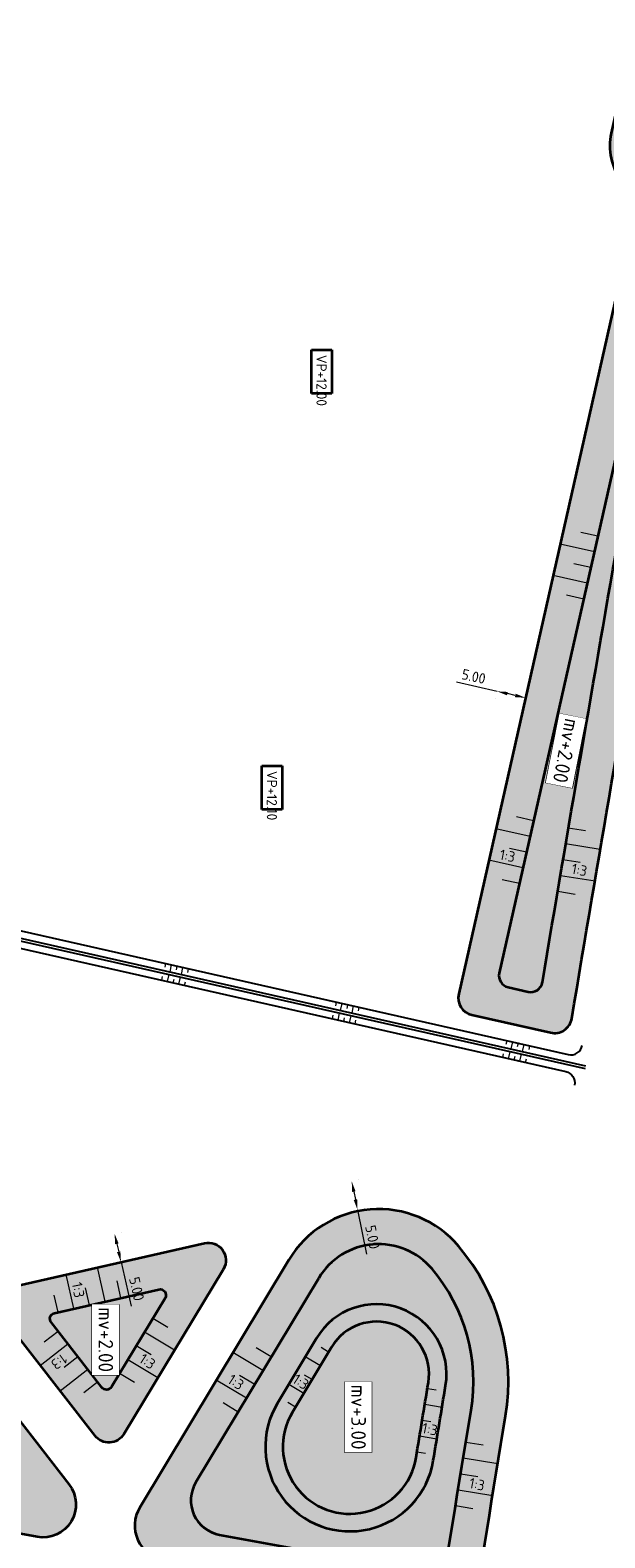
# Model space of a CAD drawing. Header units: metres. Extents: x 232559 to 234458, y 552925 to 554400.
# Tile 16 of 45: x 233278 to 233376, y 553373 to 553631. Entities that reach past the tile are written whole.
import ezdxf
from ezdxf.enums import TextEntityAlignment as Align

# ---------------------------------------------------------------- set-up
doc = ezdxf.new("R2010")
doc.units = ezdxf.units.M
doc.layers.get('Defpoints').update_dxf_attribs({"color": 241})
for name, color, linetype, lineweight, true_color in [('N-WE-GW-GRONDWERK-A', 7, 'Continuous', 50, 0xe6ccb3), ('N-WE-GW-GRONDWERK-S', 7, 'Continuous', 18, 0x004c00), ('N-WE-GW-TALUDARCERING_KORT-G', 7, 'Continuous', 18, 0x004c00), ('N-WE-GW-TALUDARCERING_LANG-G', 7, 'Continuous', 13, 0x004c00), ('N-WE-GW-WATERGANG_INSTEEK-G', 7, 'Continuous', 25, 0x004c00)]:
    doc.layers.add(name, color=color, linetype=linetype, lineweight=lineweight, true_color=true_color)
for name, color, linetype, lineweight in [('N-WE-GW-GRONDWERK-T', 7, 'Continuous', 18), ('N-WE-GW-GRONDWERKLIJN_KRUIN-G', 90, 'Continuous', 35), ('N-WE-GW-GRONDWERKLIJN_TEEN-G', 90, 'Continuous', 35), ('N-WE-GW-WATERGANG_BODEM-G', 144, 'Continuous', 25), ('N-WE-VH-M', 7, 'Continuous', 18), ('X-XX-AL-AANKLEDING-T35', 7, 'Continuous', 35)]:
    doc.layers.add(name, color=color, linetype=linetype, lineweight=lineweight)
doc.styles.add('NLCS-ISO', font='NLCS-ISO.ttf')
doc.styles.add('NLCS-ISO-ANNOTATIEF-T18', font='NLCS-ISO.ttf', dxfattribs={"height": 1.8})
doc.styles.add('NLCS-ISO-M500-T35', font='NLCS-ISO.ttf', dxfattribs={"height": 1.75})
doc.dimstyles.new('NLCS-ANNOTATIEF-T18-PIJL_L2_H2_A', dxfattribs={"dimtxt": 1.8, "dimasz": 1.8, "dimexe": 1.2, "dimexo": 1.2, "dimgap": 0.7, "dimtad": 1, "dimzin": 0, "dimdsep": 46, "dimtxsty": 'NLCS-ISO-ANNOTATIEF-T18', "dimcen": 0, "dimdle": 2, "dimclrd": 7, "dimclre": 251, "dimclrt": 7, "dimazin": 0, "dimtfac": 1, "dimtofl": 0, "dimtmove": 0, "dimatfit": 3, "dimfxl": 2, "dimtfillclr": 256, "dimtolj": 1, "dimtzin": 0, "dimlwd": 9, "dimlwe": 9, "dimarcsym": 0})

# ---------------------------------------------------------------- blocks, each defined once
blk = doc.blocks.new('S04')
at = {"layer": 'N-WE-GW-TALUDARCERING_KORT-G'}
for p, q in [((0, 0.501744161), (0.5017441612, 0.5018410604)), ((0, 0), (0.5017441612, 0)), ((0, -0.5017441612), (0.5018410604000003, -0.5017441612))]:
    blk.add_line(p, q, dxfattribs=at)
at = {"layer": 'N-WE-GW-TALUDARCERING_LANG-G'}
for p, q in [((0, 0.2508720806), (1.003585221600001, 0.2508720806)), ((0, -0.2508720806), (1.003585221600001, -0.2508720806))]:
    blk.add_line(p, q, dxfattribs=at)
blk = doc.blocks.new('SAL-HOOGTELABEL_AANLEG-SO')
blk.add_lwpolyline([(-4.842599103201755, 1.798838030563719), (4.851150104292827, 1.798838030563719), (4.851150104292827, -1.886858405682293), (-4.842599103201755, -1.886858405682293)], close=True)
at = {"style": 'NLCS-ISO'}
blk.add_attdef('HOOGTE', text='', height=2, dxfattribs=at).set_placement((0, 0), align=Align.MIDDLE_CENTER)
blk.add_wipeout([(-4.842599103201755, 1.7988380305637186), (4.851150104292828, 1.7988380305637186), (4.851150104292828, -1.8868584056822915), (-4.842599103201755, -1.8868584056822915)])
blk = doc.blocks.new('*D140')
at = {"layer": 'Defpoints', "color": 0, "transparency": 16777216}
for p in [(233357.9130915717, 553517.7567117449), (233362.7893574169, 553516.6512477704), (233362.7903222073, 553516.6555208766)]:
    blk.add_point(p, dxfattribs=at)
at = {"layer": 'N-WE-VH-M', "color": 7, "lineweight": 9, "transparency": 16777216}
for p, q in [((233357.9121267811, 553517.7524386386), (233350.9279325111, 553519.3293439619)), ((233361.0335543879, 553517.0476764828), (233359.6679298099, 553517.356009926))]:
    blk.add_line(p, q, dxfattribs=at)
at = {"layer": 'N-WE-VH-M', "color": 251, "lineweight": 9, "transparency": 16777216}
for p, q in [((233357.6488057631, 553516.5861763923), (233357.6478409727, 553516.5819032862)), ((233362.5260363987, 553515.484985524), (233362.5250716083, 553515.4807124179))]:
    blk.add_line(p, q, dxfattribs=at)
at = {"layer": 'N-WE-VH-M', "color": 7, "transparency": 16777216}
for points in [[(233359.734001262, 553517.6486437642), (233359.6018583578, 553517.0633760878), (233357.9121267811, 553517.7524386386)], [(233361.09962584, 553517.3403103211), (233360.9674829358, 553516.7550426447), (233362.7893574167, 553516.6512477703)]]:
    blk.add_solid(points, dxfattribs=at)
at = {"layer": 'N-WE-VH-M', "color": 7, "transparency": 16777216, "insert": (233353.8945092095, 553520.2998194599), "char_height": 1.8, "attachment_point": 5, "rotation": 347.27697754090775, "style": 'NLCS-ISO-ANNOTATIEF-T18'}
blk.add_mtext('\\A1;5.00', dxfattribs=at)
blk = doc.blocks.new('*D138')
at = {"layer": 'Defpoints', "color": 0, "transparency": 16777216}
for p in [(233292.2925879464, 553424.7780709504), (233292.2941484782, 553424.7784253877), (233293.4000142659, 553419.9022452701)]:
    blk.add_point(p, dxfattribs=at)
at = {"layer": 'N-WE-VH-M', "color": 7, "lineweight": 9, "transparency": 16777216}
for p, q in [((233292.692821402, 553423.023130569), (233293.0029018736, 553421.6578945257)), ((233293.4015747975, 553419.9025997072), (233295.1206671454, 553412.3337037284))]:
    blk.add_line(p, q, dxfattribs=at)
at = {"layer": 'N-WE-VH-M', "color": 251, "lineweight": 9, "transparency": 16777216}
for p, q in [((233293.4627844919, 553425.0438528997), (233293.4643450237, 553425.0442073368)), ((233294.5702108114, 553420.1680272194), (233294.5717713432, 553420.1683816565))]:
    blk.add_line(p, q, dxfattribs=at)
at = {"layer": 'N-WE-VH-M', "color": 7, "transparency": 16777216}
for points in [[(233292.9853705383, 553423.0895760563), (233292.4002722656, 553422.9566850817), (233292.294148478, 553424.7784253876)], [(233293.29545101, 553421.724340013), (233292.7103527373, 553421.5914490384), (233293.4015747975, 553419.9025997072)]]:
    blk.add_solid(points, dxfattribs=at)
at = {"layer": 'N-WE-VH-M', "color": 7, "transparency": 16777216, "insert": (233296.0873495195, 553415.3015186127), "char_height": 1.8, "attachment_point": 5, "rotation": 282.7962666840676, "style": 'NLCS-ISO-ANNOTATIEF-T18'}
blk.add_mtext('\\A1;5.00', dxfattribs=at)
blk = doc.blocks.new('*D139')
at = {"layer": 'Defpoints', "color": 0, "transparency": 16777216}
for p in [(233332.9726427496, 553433.7415555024), (233332.9742110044, 553433.7418740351), (233333.9678865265, 553428.8416005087)]:
    blk.add_point(p, dxfattribs=at)
at = {"layer": 'N-WE-VH-M', "color": 251, "lineweight": 9, "transparency": 16777216}
for p, q in [((233334.1486303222, 553433.9804136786), (233334.150198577, 553433.9807322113)), ((233335.1438740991, 553429.0804586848), (233335.1454423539, 553429.0807772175))]:
    blk.add_line(p, q, dxfattribs=at)
at = {"layer": 'N-WE-VH-M', "color": 7, "lineweight": 9, "transparency": 16777216}
for p, q in [((233333.3324982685, 553431.9778926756), (233333.6111675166, 553430.6059004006)), ((233333.969454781, 553428.8419190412), (233335.5144026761, 553421.2355663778))]:
    blk.add_line(p, q, dxfattribs=at)
at = {"layer": 'N-WE-VH-M', "color": 7, "transparency": 16777216}
for points in [[(233333.6264951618, 553432.0376072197), (233333.0385013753, 553431.9181781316), (233332.9742110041, 553433.741874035)], [(233333.9051644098, 553430.6656149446), (233333.3171706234, 553430.5461858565), (233333.969454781, 553428.8419190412)]]:
    blk.add_solid(points, dxfattribs=at)
at = {"layer": 'N-WE-VH-M', "color": 7, "transparency": 16777216, "insert": (233336.5489361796, 553424.1804161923), "char_height": 1.8, "attachment_point": 5, "rotation": 281.48132226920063, "style": 'NLCS-ISO-ANNOTATIEF-T18'}
blk.add_mtext('\\A1;5.00', dxfattribs=at)

msp = doc.modelspace()

# ---------------------------------------------------------------- hatches: boundary and pattern name
at = {"layer": 'N-WE-GW-GRONDWERK-A'}
h = msp.add_hatch(color=256, dxfattribs=at)
h.dxf.hatch_style = 1
edge = h.paths.add_edge_path()
edge.add_arc((233387.2346944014, 553611.2320306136), 9.999999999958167, 167.2682864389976, 216.726684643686)
edge.add_arc((233370.6851033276, 553599.0367606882), 10.55791106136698, -4.725899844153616, 36.063754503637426, ccw=False)
edge.add_line((233381.2071200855, 553598.1669047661), (233351.3167645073, 553465.8744050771))
edge.add_arc((233354.2430026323, 553465.2132466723), 3.000000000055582, 167.2682864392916, 257.2682864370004)
edge.add_line((233353.5818442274, 553462.2870085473), (233367.0888895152, 553459.2352075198))
edge.add_arc((233367.7500479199, 553462.161445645), 3.000000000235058, 257.2682864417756, 350.4341937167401)
edge.add_arc((250045.7526230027, 550651.5254798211), 16910.17369469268, 169.8799326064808, 170.4341937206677, ccw=False)
edge.add_arc((232481.2665230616, 553786.5843931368), 931.9048373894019, 349.8799326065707, 357.4623229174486)
edge.add_arc((233403.6658956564, 553745.7038331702), 8.600000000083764, 357.4623229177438, 431.0083620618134)
edge.add_line((233406.4645950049, 553753.8357014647), (233309.4515262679, 553787.2241433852))
edge.add_arc((233307.8243754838, 553782.4963129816), 4.999999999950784, 71.0083620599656, 161.0083620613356)
edge.add_line((233303.0965450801, 553784.1234637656), (233300.3967109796, 553776.2788571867))
edge.add_arc((233305.1245413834, 553774.6517064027), 5.000000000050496, 161.0083620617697, 257.2654089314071)
edge.add_line((233304.0223657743, 553769.7746982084), (233404.593218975, 553747.0462677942))
edge.add_arc((233403.9319136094, 553744.1200628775), 3.000000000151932, -12.731713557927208, 77.26540892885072, ccw=False)
edge.add_line((233406.8581517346, 553743.4589044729), (233377.4805673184, 553613.4358919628))
h = msp.add_hatch(color=256, dxfattribs=at)
h.dxf.hatch_style = 1
edge = h.paths.add_edge_path()
edge.add_line((233327.5054572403, 553232.7586038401), (233327.5055763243, 553232.7585820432))
edge.add_arc((233328.5858565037, 553238.6605304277), 5.999999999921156, 259.627520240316, 351.2027416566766)
edge.add_arc((250045.7526230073, 550651.5254798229), 16910.17369469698, 170.6682563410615, 171.2027416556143, ccw=False)
edge.add_arc((233323.844059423, 553399.3567850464), 35.99999999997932, 350.6682563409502, 400.1989711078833)
edge.add_arc((233337.5925965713, 553410.9747765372), 18.00000000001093, 40.19897110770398, 148.9558610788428)
edge.add_line((233322.1707315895, 553420.2573451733), (233296.6199955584, 553377.8078878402))
edge.add_arc((233301.760617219, 553374.7136982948), 5.999999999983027, 148.9558610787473, 259.6275202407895)
edge.add_line((233300.6803370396, 553368.8117499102), (233333.7465665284, 553362.7593770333))
edge.add_arc((233332.8463330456, 553357.8410867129), 4.999999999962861, -10.372479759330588, 79.62752024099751, ccw=False)
edge.add_line((233337.764623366, 553356.9408532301), (233316.51911317, 553240.8692016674))
edge.add_arc((233322.4210877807, 553239.7889395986), 6.00002253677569, 169.6277354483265, 259.6273050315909)
edge.add_line((233321.3407813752, 553233.8869731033), (233327.5055763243, 553232.7585820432))
edge.add_line((233327.5055763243, 553232.7585820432), (233327.5054572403, 553232.7586038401))
h = msp.add_hatch(color=256, dxfattribs=at)
h.dxf.hatch_style = 1
edge = h.paths.add_edge_path()
edge.add_line((233310.9551936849, 553418.6786892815), (233293.8770960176, 553390.4067945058))
edge.add_arc((233291.3092352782, 553391.9579525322), 3.000000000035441, 217.8538455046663, 328.8652423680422, ccw=False)
edge.add_line((233288.9404992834, 553390.1170044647), (233272.8269420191, 553410.8502145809))
edge.add_arc((233275.1956780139, 553412.6911626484), 3, 102.79626668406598, 217.8538455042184, ccw=False)
edge.add_line((233274.5312231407, 553415.6166540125), (233307.7228780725, 553423.1553386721))
edge.add_arc((233308.3873329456, 553420.2298473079), 3.00000000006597, -31.134757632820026, 102.7962666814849, ccw=False)
h = msp.add_hatch(color=256, dxfattribs=at)
h.dxf.hatch_style = 1
edge = h.paths.add_edge_path()
edge.add_line((233279.0003394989, 553372.7800109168), (233186.4836546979, 553389.7140696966))
edge.add_arc((233187.0237947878, 553392.6650438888), 2.999999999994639, 102.79626668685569, 259.6275202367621, ccw=False)
edge.add_line((233186.3593399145, 553395.5905352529), (233258.765947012, 553412.0359514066))
edge.add_arc((233259.4304018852, 553409.1104600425), 2.999999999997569, 37.887229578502, 102.79626668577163, ccw=False)
edge.add_line((233261.7980648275, 553410.9527879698), (233284.4767018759, 553381.8073965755))
edge.add_arc((233280.0176033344, 553378.337678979), 5.650000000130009, -100.37247975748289, 37.88722957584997, ccw=False)

# ---------------------------------------------------------------- linework, layer by layer
at = {"layer": 'N-WE-GW-GRONDWERKLIJN_KRUIN-G', "flags": 128}
for points in [[(233383.3330435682, 553612.1135751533, 0.2207430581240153), (233384.0426905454, 553608.8214059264, -0.1878863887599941), (233387.1417226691, 553597.2080730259), (233358.2711714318, 553469.429151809, 0.4142135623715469), (233359.7812245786, 553467.0375541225), (233363.2577349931, 553466.2520664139, 0.4303991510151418), (233365.6705941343, 553467.8699152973, -0.002340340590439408), (233392.7658540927, 553623.8922377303, 0.02059069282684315), (233403.0595839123, 553699.4217814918)], [(233328.8835830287, 553240.5836038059, -0.002303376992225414), (233353.447040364, 553394.4922686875, 0.2195473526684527), (233346.7582880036, 553418.7201041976, 0.5136924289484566), (233327.3113532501, 553417.1631556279), (233306.2351703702, 553382.1476271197, 0.5242975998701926), (233310.2955118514, 553373.1514891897), (233334.8268467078, 553368.6613254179, -0.414213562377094), (233343.6665717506, 553355.8605730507), (233322.7811549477, 553241.756237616, 0.4142135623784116), (233324.3883776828, 553239.4288280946), (233326.563818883, 553239.0306399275, 0.4054226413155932)], [(233281.9897295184, 553411.1578614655), (233299.8777772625, 553415.2207004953, -0.661452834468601), (233300.9552158, 553413.7284840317), (233291.7512810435, 553398.4918528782, -0.5261889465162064), (233290.1057487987, 553398.3952561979), (233281.4216358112, 553409.5690483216, -0.5489456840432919)], [(233322.8074955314, 553394.1675932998, 1.210347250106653), (233344.0092120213, 553386.3787266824, -0.0001923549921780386), (233346.1184061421, 553399.2285698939, 0.8265328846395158), (233329.5268800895, 553405.3310379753)]]:
    msp.add_lwpolyline(points, format="xyb", close=True, dxfattribs=at)
at = {"layer": 'N-WE-GW-GRONDWERKLIJN_TEEN-G', "flags": 128}
for points in [[(233377.4805673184, 553613.4358919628, 0.2192166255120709), (233379.2197221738, 553605.2520456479, -0.1798817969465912), (233381.2071200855, 553598.1669047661), (233351.3167645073, 553465.8744050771, 0.4142135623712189), (233353.5818442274, 553462.2870085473), (233367.0888895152, 553459.2352075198, 0.4304917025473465), (233370.7083340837, 553461.6629048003, -0.002418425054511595), (233398.6725042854, 553622.8379685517, 0.03309649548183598), (233412.2574618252, 553745.3230566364, 0.3323942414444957), (233406.4645950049, 553753.8357014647), (233309.4515262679, 553787.2241433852, 0.4142135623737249), (233303.0965450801, 553784.1234637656), (233300.3967109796, 553776.2788571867, 0.4465732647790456), (233304.0223657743, 553769.7746982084), (233404.5932189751, 553747.0462677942, -0.41419885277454), (233406.8581517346, 553743.4589044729)], [(233274.5312231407, 553415.6166540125), (233307.7228780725, 553423.1553386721, -0.6614528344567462), (233310.9551936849, 553418.6786892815), (233293.8770960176, 553390.4067945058, -0.5261889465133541), (233288.9404992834, 553390.1170044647), (233272.8269420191, 553410.8502145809, -0.5489456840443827)], [(233320.2371847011, 553395.7146880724, 1.210347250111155), (233346.9697837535, 553385.8939432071, -0.0001923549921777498), (233349.0786039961, 553398.7415086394, 0.8265328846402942), (233326.9565692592, 553406.878132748)], [(233279.0003394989, 553372.7800109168), (233186.4836546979, 553389.7140696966, -0.8158072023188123), (233186.3593399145, 553395.5905352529), (233258.765947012, 553412.0359514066, -0.2910428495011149), (233261.7980648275, 553410.9527879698), (233284.4767018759, 553381.8073965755, -0.688950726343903)]]:
    msp.add_lwpolyline(points, format="xyb", close=True, dxfattribs=at)
msp.add_lwpolyline([(233327.5055763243, 553232.7585820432, 0.4222891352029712), (233334.5152707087, 553237.742899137, -0.002332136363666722), (233359.3676365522, 553393.5193654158, 0.2195473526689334), (233351.3411337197, 553422.5927680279, 0.5136924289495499), (233322.1707315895, 553420.2573451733), (233296.6199955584, 553377.8078878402, 0.5242975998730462), (233300.6803370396, 553368.8117499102), (233333.7465665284, 553362.7593770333, -0.4142135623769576), (233337.764623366, 553356.9408532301), (233316.51911317, 553240.8692016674, 0.414211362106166), (233321.3407813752, 553233.8869731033), (233327.5054572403, 553232.7586038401)], format="xyb", dxfattribs=at)
at = {"layer": 'N-WE-GW-TALUDARCERING_KORT-G'}
for points in [[(233301.0458962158, 553471.0814341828), (233300.9025865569, 553470.4471562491)], [(233302.9967216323, 553470.640661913), (233302.8535317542, 553470.0069141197)], [(233304.9475470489, 553470.1998896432), (233304.8044769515, 553469.5666719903)], [(233300.3979609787, 553468.2137208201), (233300.5409062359, 553468.8463859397)], [(233302.3487863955, 553467.7729485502), (233302.4918513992, 553468.4061436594)], [(233304.299611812, 553467.3321762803), (233304.4427965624, 553467.9659013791)], [(233330.308277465, 553464.4698501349), (233330.1649678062, 553463.835572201)], [(233329.660342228, 553461.6021367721), (233329.8032874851, 553462.2348018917)], [(233331.6111676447, 553461.1613645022), (233331.7542326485, 553461.7945596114)], [(233332.2591028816, 553464.0290778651), (233332.1159130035, 553463.3953300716)], [(233334.2099282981, 553463.5883055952), (233334.0668582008, 553462.9550879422)], [(233333.5619930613, 553460.7205922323), (233333.7051778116, 553461.354317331)], [(233359.5706587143, 553457.858266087), (233359.4273490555, 553457.2239881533)], [(233361.5214841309, 553457.4174938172), (233361.3782942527, 553456.7837460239)], [(233363.4723095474, 553456.9767215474), (233363.32923945, 553456.3435038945)], [(233358.8879431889, 553454.9905527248), (233359.0308884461, 553455.6232178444)], [(233360.8387686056, 553454.5497804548), (233360.9818336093, 553455.182975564)], [(233362.7895940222, 553454.109008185), (233362.9327787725, 553454.7427332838)]]:
    msp.add_lwpolyline(points, dxfattribs=at)
at = {"layer": 'N-WE-GW-TALUDARCERING_LANG-G'}
for points in [[(233302.0213089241, 553470.861048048), (233301.7524378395, 553469.6710445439)], [(233303.9721343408, 553470.4202757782), (233303.703263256, 553469.230272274)], [(233301.3733736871, 553467.9933346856), (233301.6422447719, 553469.1833381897)], [(233303.3241991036, 553467.5525624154), (233303.5930701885, 553468.7425659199)], [(233331.2836901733, 553464.249464), (233331.0148190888, 553463.0594604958)], [(233330.6357549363, 553461.3817506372), (233330.9046260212, 553462.5717541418)], [(233332.5865803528, 553460.9409783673), (233332.8554514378, 553462.1309818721)], [(233333.23451559, 553463.80869173), (233332.9656445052, 553462.618688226)], [(233360.5460714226, 553457.6378799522), (233360.2772003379, 553456.4478764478)], [(233362.4968968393, 553457.1971076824), (233362.2280257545, 553456.007104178)], [(233359.8633558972, 553454.77016659), (233360.1339162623, 553455.9676467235)], [(233361.8141813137, 553454.32939432), (233362.0847416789, 553455.5268744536)]]:
    msp.add_lwpolyline(points, dxfattribs=at)
at = {"layer": 'N-WE-GW-WATERGANG_BODEM-G', "flags": 128}
for points in [[(233208.8703845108, 553485.9870569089), (233206.3085557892, 553489.4325800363, -0.6960759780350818), (233207.3314295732, 553491.0046614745), (233373.0797680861, 553453.555246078)], [(233208.9983646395, 553486.4871549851, -0.6976509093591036), (233211.0003240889, 553489.6631026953), (233372.9952898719, 553453.0617296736)]]:
    msp.add_lwpolyline(points, format="xyb", dxfattribs=at)
at = {"layer": 'N-WE-GW-WATERGANG_INSTEEK-G', "flags": 128}
for points in [[(233208.1080212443, 553485.4202216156), (233205.379395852, 553489.0900773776, -0.6960759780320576), (233207.42514342, 553492.2342402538), (233370.1178941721, 553455.4752087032, 0.4231643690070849), (233372.5220119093, 553457.0448850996)], [(233209.970480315, 553486.8350172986, -0.6999092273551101), (233210.9871746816, 553488.4153210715), (233369.6762376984, 553452.5608884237, -0.4053190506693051), (233371.1988108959, 553450.2289139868)]]:
    msp.add_lwpolyline(points, format="xyb", dxfattribs=at)

# ---------------------------------------------------------------- block references
at = {"layer": 'N-WE-GW-GRONDWERK-S', "yscale": 11, "zscale": 2.772806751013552}
for p, xscale, rotation in [((233373.9818851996, 553538.9636071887), 6, 167.268286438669), ((233362.9574983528, 553490.170487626), 6, 167.2682864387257), ((233369.2083262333, 553488.9226084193), -6, 170.9744407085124), ((233288.0028469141, 553412.5235961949), -6, 282.796266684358), ((233295.9986532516, 553405.581448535), -5.999999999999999, 148.8652423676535), ((233285.9973974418, 553403.6638340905), -5.999999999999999, 37.94652615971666), ((233316.331981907, 553398.9222581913), -6, 328.9558610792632), ((233326.1671878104, 553399.7493156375), -3, 328.9558610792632), ((233345.0618774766, 553392.8039652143), -3, 170.6889778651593), ((233351.660020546, 553383.5995092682), -5.999999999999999, 170.6889778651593)]:
    msp.add_blockref('S04', p, dxfattribs=dict(at, xscale=xscale, rotation=rotation))

# ---------------------------------------------------------------- texts
at = {"layer": 'N-WE-GW-GRONDWERK-T', "style": 'NLCS-ISO'}
for rotation, p in [(349.0322498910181, (233359.4125930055, 553488.1422744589)), (349.0322498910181, (233371.748892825, 553485.7248710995)), (280.8540758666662, (233284.6449547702, 553414.8483677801)), (216.0043353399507, (233281.9262159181, 553403.9886164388)), (326.9230515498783, (233297.1488654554, 553401.6626458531)), (327.013670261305, (233312.3293386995, 553398.1105624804)), (327.013670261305, (233323.4543075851, 553398.1612992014)), (348.7467870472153, (233346.1009367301, 553389.8371704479)), (348.7467870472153, (233354.1846236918, 553380.3891539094))]:
    msp.add_text('1:3', height=1.8, rotation=rotation, dxfattribs=at).set_placement(p, align=Align.BOTTOM_CENTER)
at = {"layer": 'X-XX-AL-AANKLEDING-T35', "char_height": 1.75, "attachment_point": 1, "rotation": 270, "style": 'NLCS-ISO-M500-T35', "bg_fill": 16, "box_fill_scale": 1.5, "bg_fill_color": 256, "bg_fill_transparency": 0}
for s, insert in [('VP+12.00', (233328.6729289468, 553575.442907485)), ('VP+12.10', (233320.1562314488, 553504.1039545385))]:
    msp.add_mtext_dynamic_manual_height_columns(s, width=5.731791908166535, gutter_width=8.75, heights=[0], dxfattribs=dict(at, insert=insert))

# ---------------------------------------------------------------- dimensions: what is measured, and where the dimension line sits
at = {"layer": 'N-WE-VH-M'}
for base, p1, p2, angle, picture, middle in [((233362.7893574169, 553516.6512477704, -12), (233357.9130915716, 553517.7567117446, -12), (233362.7903222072, 553516.6555208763, -12), 347.27697754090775, '*D140', (233353.5421281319, 553518.7391056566, -12)), ((233332.9742110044, 553433.7418740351), (233333.9678865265, 553428.8416005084), (233332.9726427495, 553433.7415555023), 101.48132226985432, '*D139', (233334.9809527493, 553423.8619386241))]:
    dim = msp.add_linear_dim(base=base, p1=p1, p2=p2, angle=angle, dimstyle='NLCS-ANNOTATIEF-T18-PIJL_L2_H2_A', dxfattribs=at)
    dim.commit()
    dim.dimension.update_dxf_attribs({"geometry": picture, "text_midpoint": middle, "dimtype": 161})

# ---------------------------------------------------------------- next in the draw order: block references
at = {"layer": 'N-WE-GW-GRONDWERK-T', "xscale": 1.25, "yscale": 1.25, "zscale": 1.25}
for p, rotation, values in [((233369.7424859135, 553507.560219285), 258.7894923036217, {'HOOGTE': 'mv+2.00'}), ((233290.7931673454, 553406.5849100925), 270, {'HOOGTE': 'mv+2.00'}), ((233334.1454273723, 553393.329727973), 270, {'HOOGTE': 'mv+3.00'})]:
    msp.add_blockref('SAL-HOOGTELABEL_AANLEG-SO', p, dxfattribs=dict(at, rotation=rotation)).add_auto_attribs(values)

# ---------------------------------------------------------------- next in the draw order: dimensions: what is measured, and where the dimension line sits
at = {"layer": 'N-WE-VH-M'}
dim = msp.add_linear_dim(base=(233292.2941484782, 553424.7784253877), p1=(233293.4000142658, 553419.90224527), p2=(233292.2925879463, 553424.7780709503), angle=102.79626668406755, dimstyle='NLCS-ANNOTATIEF-T18-PIJL_L2_H2_A', dxfattribs=at)
dim.commit()
dim.dimension.update_dxf_attribs({"geometry": '*D138', "text_midpoint": (233294.5270874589, 553414.9471426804), "dimtype": 161})

doc.saveas('drawing.dxf')
